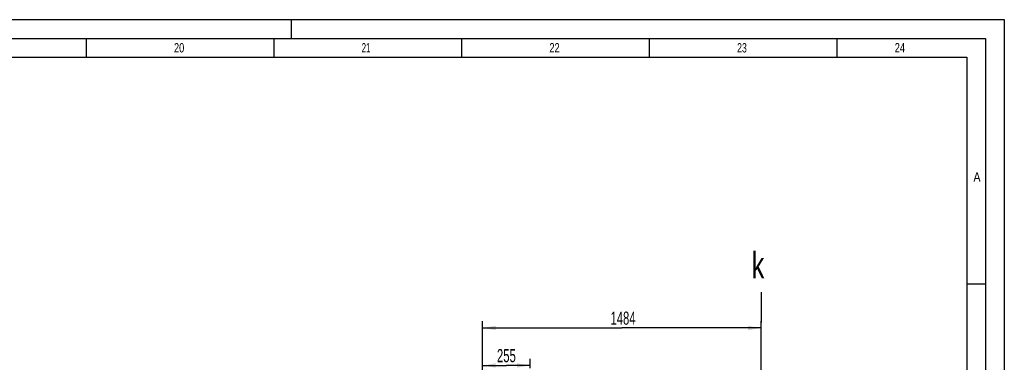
# Model space of a CAD drawing. Header units: millimetres. Extents: x 0 to 1189, y 0 to 841.
# Tile 85 of 85: x 927 to 1189, y 750 to 841. Entities that reach past the tile are written whole.
import ezdxf
from ezdxf.enums import TextEntityAlignment as Align

# ---------------------------------------------------------------- set-up
doc = ezdxf.new("R2010")
doc.units = ezdxf.units.MM
doc.header["$LTSCALE"] = 65.395
doc.layers.get('0').update_dxf_attribs({"linetype": 'CONTINUOUS'})
doc.styles.get("Standard").update_dxf_attribs({"font": 'txt', "width": 0.6})
doc.styles.add('TEXTSTYLE_2', font='txt')
doc.dimstyles.new('DIMSTYLE_3', dxfattribs={"dimtxt": 3.5, "dimasz": 3.5, "dimexe": 1.8, "dimexo": 0, "dimgap": 0.875, "dimtad": 1, "dimdec": 0, "dimlfac": 20, "dimdsep": 46, "dimtxsty": 'Standard', "dimblk": '_FILLED', "dimblk1": '_FILLED', "dimblk2": '_FILLED', "dimcen": 0.09, "dimadec": 0, "dimazin": 0, "dimtp": 1.2, "dimtm": 1.2, "dimtfac": 1, "dimtdec": 0, "dimtofl": 0, "dimtmove": 0, "dimatfit": 3, "dimldrblk": '_FILLED', "dimfxl": 1, "dimtolj": 1, "dimarcsym": 0})
doc.dimstyles.new('DIMSTYLE_5', dxfattribs={"dimtxt": 3.5, "dimasz": 3.5, "dimexe": 1.8, "dimexo": 0, "dimgap": 0.875, "dimtad": 1, "dimdec": 0, "dimlfac": 20, "dimdsep": 46, "dimtxsty": 'Standard', "dimblk": '_FILLED', "dimblk1": '_FILLED', "dimblk2": '_FILLED', "dimcen": 0.09, "dimadec": 0, "dimazin": 0, "dimtp": 1, "dimtm": 1, "dimtfac": 1, "dimtdec": 0, "dimtofl": 0, "dimtmove": 0, "dimatfit": 3, "dimldrblk": '_FILLED', "dimfxl": 1, "dimtolj": 1, "dimarcsym": 0})

# ---------------------------------------------------------------- blocks, each defined once
blk = doc.blocks.new('_FILLED')
at = {"color": 0, "linetype": 'ByBlock'}
blk.add_solid([(0, 0), (-1, 0.167), (-1, -0.167)], dxfattribs=at)
blk = doc.blocks.new('*D33')
at = {"color": 2, "linetype": 'Continuous'}
for p, q in [((1050, 676.75), (1050, 750.56)), ((1062.72, 748.03), (1062.72, 750.56)), ((1050, 748.76), (1056.36, 748.76)), ((1062.72, 748.76), (1056.36, 748.76))]:
    blk.add_line(p, q, dxfattribs=at)
at = {"color": 2, "linetype": 'Continuous', "xscale": 3.5, "yscale": 3.5, "zscale": 3.5, "rotation": 180}
blk.add_blockref('_FILLED', (1050, 748.76), dxfattribs=at)
at = {"color": 2, "linetype": 'Continuous', "xscale": 3.5, "yscale": 3.5, "zscale": 3.5}
blk.add_blockref('_FILLED', (1062.72, 748.76), dxfattribs=at)
at = {"color": 2, "linetype": 'Continuous', "width": 0.642857}
blk.add_text('255', height=3.5, dxfattribs=at).set_placement((1056.36, 749.63), align=Align.CENTER)
blk = doc.blocks.new('*D36')
at = {"color": 2, "linetype": 'Continuous'}
for p, q in [((1050, 682.86), (1050, 760.56)), ((1050, 758.76), (1087.09, 758.76)), ((1124.19, 758.76), (1087.09, 758.76)), ((1124.19, 635.07), (1124.19, 760.56))]:
    blk.add_line(p, q, dxfattribs=at)
at = {"color": 2, "linetype": 'Continuous', "xscale": 3.5, "yscale": 3.5, "zscale": 3.5, "rotation": 180}
blk.add_blockref('_FILLED', (1050, 758.76), dxfattribs=at)
at = {"color": 2, "linetype": 'Continuous', "xscale": 3.5, "yscale": 3.5, "zscale": 3.5}
blk.add_blockref('_FILLED', (1124.19, 758.76), dxfattribs=at)
at = {"color": 2, "linetype": 'Continuous', "width": 0.636905}
blk.add_text('1484', height=3.5, dxfattribs=at).set_placement((1087.44, 759.63), align=Align.CENTER)

msp = doc.modelspace()

# ---------------------------------------------------------------- linework, layer by layer
at = {"color": 5, "linetype": 'Continuous'}
for p, q in [((0, 841), (1189, 841)), ((999, 841), (999, 836)), ((1189, 841), (1189, 0)), ((944.5, 831), (944.5, 836)), ((994.5, 831), (994.5, 836)), ((1044.5, 831), (1044.5, 836)), ((1094.5, 831), (1094.5, 836)), ((1144.5, 831), (1144.5, 836)), ((10, 831), (1179, 831)), ((1179, 831), (1179, 10)), ((1179, 770.5), (1184, 770.5))]:
    msp.add_line(p, q, dxfattribs=at)
at = {"color": 6, "linetype": 'Continuous'}
for p, q in [((5, 836), (1184, 836)), ((1184, 836), (1184, 5))]:
    msp.add_line(p, q, dxfattribs=at)
at = {"color": 7, "linetype": 'Continuous'}
msp.add_line((1124.23619, 768.34697), (1124.25466, 760.19089), dxfattribs=at)

# ---------------------------------------------------------------- texts
at = {"color": 5, "linetype": 'Continuous', "style": 'TEXTSTYLE_2'}
for s, width, p in [('20', 0.738095, (967.806, 832.248)), ('21', 0.630952, (1017.806, 832.248)), ('22', 0.738095, (1067.806, 832.248)), ('23', 0.702381, (1117.806, 832.248)), ('24', 0.738095, (1159.806, 832.248)), ('A', 0.857143, (1180.77091, 797.771))]:
    msp.add_text(s, height=2.50001, dxfattribs=dict(at, width=width)).set_placement(p)
at = {"color": 2, "linetype": 'Continuous', "width": 0.714286}
msp.add_text('k', height=7, dxfattribs=at).set_placement((1121.72054, 772.03774))

# ---------------------------------------------------------------- dimensions: what is measured, and where the dimension line sits
at = {"color": 2, "linetype": 'Continuous'}
for base, p1, p2, dimstyle, picture, middle in [((1124.1855, 758.7565), (1050, 682.86319), (1124.1855, 635.07), 'DIMSTYLE_3', '*D36', (1087.1074, 758.7565)), ((1062.725, 748.7565), (1050, 676.75), (1062.725, 750.5565), 'DIMSTYLE_5', '*D33', (1056.0291748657, 748.7565))]:
    dim = msp.add_linear_dim(base=base, p1=p1, p2=p2, dimstyle=dimstyle, dxfattribs=at)
    dim.commit()
    dim.dimension.update_dxf_attribs({"geometry": picture, "text_midpoint": middle, "dimtype": 160})

doc.saveas('drawing.dxf')
